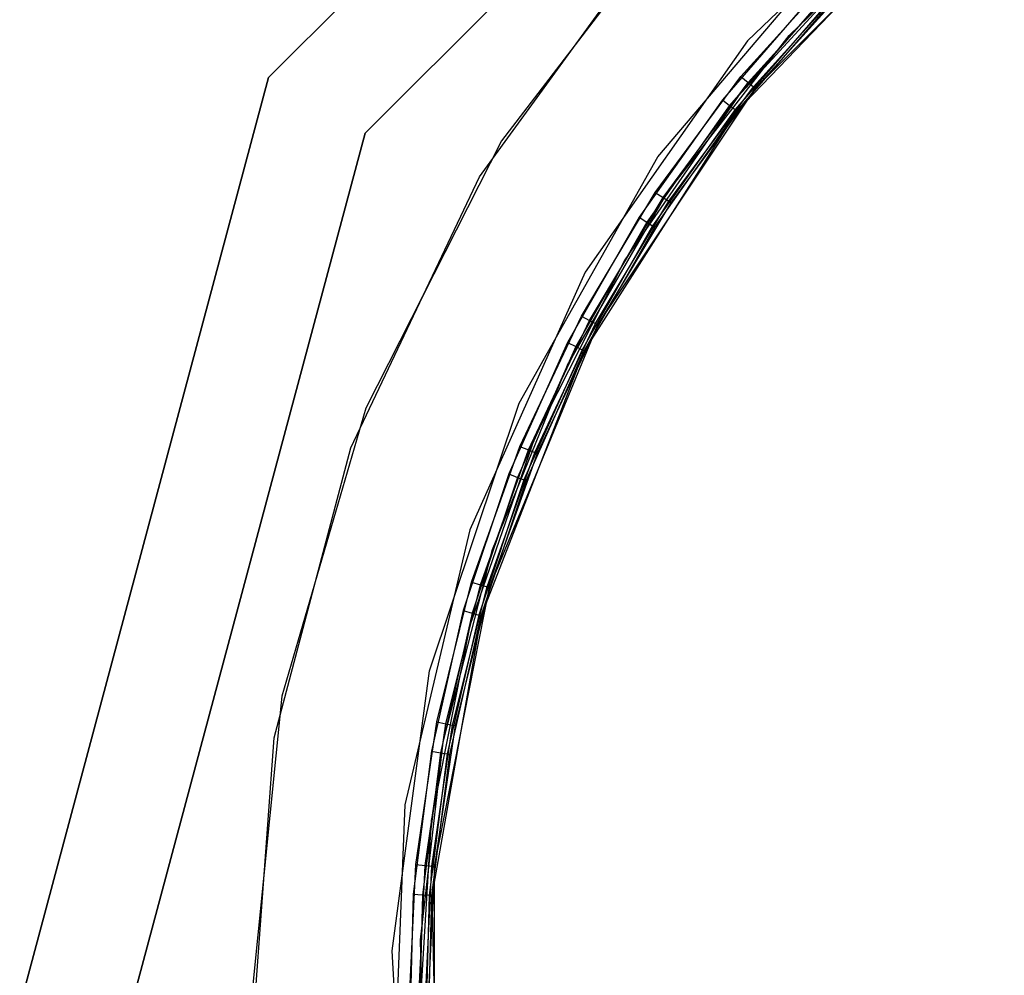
# Model space of a CAD drawing. Extents: x -2 to 2, y -2 to 5.79.
# Tile 5 of 9: x -2 to -0.94, y 0.03 to 1.06. Entities that reach past the tile are written whole.
import ezdxf

# ---------------------------------------------------------------- set-up
doc = ezdxf.new("R2010")
doc.units = 0
doc.header["$LTSCALE"] = 2.54
doc.layers.get('0').update_dxf_attribs({"color": 13, "linetype": 'CONTINUOUS'})

# ---------------------------------------------------------------- blocks, each defined once
blk = doc.blocks.new('GRUPUJ_5')
at = {"color": 0}
for p, q in [((0.2679, 3), (1, 3.7321)), ((0.2679, 3), (1, 3.7321)), ((1, 3.7321, 60), (0.2679, 3, 60)), ((1, 3.7321, 60), (0.2679, 3, 60)), ((1.06, 3.6281), (0.3719, 2.94)), ((0.3719, 2.94, 60), (1.06, 3.6281, 60)), ((0.3719, 2.94, 60), (1.06, 3.6281, 60)), ((1.06, 3.6281), (0.3719, 2.94)), ((1.0024, 3.2509, 1.45), (0.7837, 3.0395, 1.45)), ((1.0024, 3.2509, 1.45), (0.7837, 3.0395, 1.45)), ((1.0024, 3.2509, 1.5), (0.7837, 3.0395, 1.5)), ((1.0024, 3.2509, 1.5), (0.7837, 3.0395, 1.5)), ((0.792, 2.9885, 58.55), (1.008, 3.2052, 58.55)), ((0.792, 2.9885, 58.55), (1.008, 3.2052, 58.55)), ((0.8285, 3.0452, 58.28), (0.9817, 3.195, 58.28)), ((0.7152, 3.1882, 1.45), (0.5188, 2.9319, 1.45)), ((0.7152, 3.1882, 1.72), (0.5188, 2.9319, 1.72)), ((0.7152, 3.1882, 1.72), (0.5188, 2.9319, 1.72)), ((0.7152, 3.1882, 1.45), (0.5188, 2.9319, 1.45)), ((0.9838, 3.1848, 1.45), (0.7722, 2.9638, 1.45)), ((0.9838, 3.1848, 1.45), (0.7722, 2.9638, 1.45)), ((0.4951, 2.8932, 58.28), (0.6848, 3.1545, 58.28)), ((0.4951, 2.8932, 58.55), (0.6848, 3.1545, 58.55)), ((0.4951, 2.8932, 58.28), (0.6848, 3.1545, 58.28)), ((0.4951, 2.8932, 58.55), (0.6848, 3.1545, 58.55)), ((0.6871, 2.9145, 58.55), (0.8839, 3.1465, 58.55)), ((0.6871, 2.9145, 58.5), (0.8839, 3.1465, 58.5)), ((0.6871, 2.9145, 58.55), (0.8839, 3.1465, 58.55)), ((0.6871, 2.9145, 58.5), (0.8839, 3.1465, 58.5)), ((0.9182, 3.1378, 1.72), (0.7734, 2.9799, 1.72)), ((0.7765, 3.0012, 58.5), (0.8805, 3.1163, 58.5)), ((0.7765, 3.0012, 58.5), (0.8805, 3.1163, 58.5)), ((0.7843, 2.9948, 58.5027), (0.8876, 3.1092, 58.5027)), ((0.7843, 2.9948, 58.5027), (0.8876, 3.1092, 58.5027)), ((0.7899, 2.9902, 58.51), (0.8928, 3.104, 58.51)), ((0.7899, 2.9902, 58.51), (0.8928, 3.104, 58.51)), ((0.8947, 3.1021, 58.52), (0.792, 2.9885, 58.55)), ((0.8947, 3.1021, 58.52), (0.792, 2.9885, 58.55)), ((0.8947, 3.1021, 58.52), (0.792, 2.9885, 58.52)), ((0.8947, 3.1021, 58.52), (0.792, 2.9885, 58.52)), ((0.8582, 3.0933, 1.5), (0.7565, 2.9762, 1.5)), ((0.8582, 3.0933, 1.5), (0.7565, 2.9762, 1.5)), ((0.8654, 3.0864, 1.4973), (0.7643, 2.97, 1.4973)), ((0.8654, 3.0864, 1.4973), (0.7643, 2.97, 1.4973)), ((0.8707, 3.0814, 1.49), (0.7701, 2.9655, 1.49)), ((0.8707, 3.0814, 1.49), (0.7701, 2.9655, 1.49)), ((0.7722, 2.9638, 1.48), (0.8726, 3.0795, 1.48)), ((0.7722, 2.9638, 1.45), (0.8726, 3.0795, 1.48)), ((0.7722, 2.9638, 1.48), (0.8726, 3.0795, 1.48)), ((0.7722, 2.9638, 1.45), (0.8726, 3.0795, 1.48)), ((0.6971, 2.8759, 58.28), (0.8285, 3.0452, 58.28)), ((0.7837, 3.0395, 1.45), (0.6089, 2.7905, 1.45)), ((0.7837, 3.0395, 1.45), (0.6089, 2.7905, 1.45)), ((0.7837, 3.0395, 1.5), (0.6089, 2.7905, 1.5)), ((0.7837, 3.0395, 1.5), (0.6089, 2.7905, 1.5)), ((0.7837, 3.0395, 1.45), (0.7837, 3.0395, 1.5)), ((0.7837, 3.0395, 1.45), (0.7837, 3.0395, 1.5)), ((0, 2), (0.2679, 3)), ((0, 2), (0.2679, 3)), ((0.2679, 3, 60), (0, 2, 60)), ((0.2679, 3, 60), (0, 2, 60)), ((0.2679, 3), (0.2679, 3, 60)), ((0.2679, 3), (0.2679, 3, 60)), ((0.6843, 2.8764, 58.5), (0.7765, 3.0012, 58.5)), ((0.6843, 2.8764, 58.5), (0.7765, 3.0012, 58.5)), ((0.7765, 3.0012, 58.5), (0.7843, 2.9948, 58.5027)), ((0.7765, 3.0012, 58.5), (0.7843, 2.9948, 58.5027)), ((0.6926, 2.8709, 58.5027), (0.7843, 2.9948, 58.5027)), ((0.6926, 2.8709, 58.5027), (0.7843, 2.9948, 58.5027)), ((0.6987, 2.8668, 58.51), (0.7899, 2.9902, 58.51)), ((0.6987, 2.8668, 58.51), (0.7899, 2.9902, 58.51)), ((0.7843, 2.9948, 58.5027), (0.7899, 2.9902, 58.51)), ((0.7843, 2.9948, 58.5027), (0.7899, 2.9902, 58.51)), ((0.7899, 2.9902, 58.51), (0.792, 2.9885, 58.52)), ((0.7899, 2.9902, 58.51), (0.792, 2.9885, 58.52)), ((0.6224, 2.7338, 58.55), (0.792, 2.9885, 58.55)), ((0.6224, 2.7338, 58.55), (0.792, 2.9885, 58.55)), ((0.7734, 2.9799, 1.72), (0.6514, 2.8038, 1.72)), ((0.792, 2.9885, 58.55), (0.7009, 2.8653, 58.52)), ((0.792, 2.9885, 58.52), (0.7009, 2.8653, 58.52)), ((0.792, 2.9885, 58.55), (0.7009, 2.8653, 58.52)), ((0.792, 2.9885, 58.52), (0.7009, 2.8653, 58.52)), ((0.792, 2.9885, 58.52), (0.792, 2.9885, 58.55)), ((0.792, 2.9885, 58.52), (0.792, 2.9885, 58.55)), ((0.7565, 2.9762, 1.5), (0.6668, 2.8496, 1.5)), ((0.7565, 2.9762, 1.5), (0.6668, 2.8496, 1.5)), ((0.7643, 2.97, 1.4973), (0.6752, 2.8442, 1.4973)), ((0.7643, 2.97, 1.4973), (0.6752, 2.8442, 1.4973)), ((0.7565, 2.9762, 1.5), (0.7643, 2.97, 1.4973)), ((0.7565, 2.9762, 1.5), (0.7643, 2.97, 1.4973)), ((0.7643, 2.97, 1.4973), (0.7701, 2.9655, 1.49)), ((0.7643, 2.97, 1.4973), (0.7701, 2.9655, 1.49)), ((0.7722, 2.9638, 1.45), (0.6078, 2.7058, 1.45)), ((0.7722, 2.9638, 1.45), (0.6078, 2.7058, 1.45)), ((0.7701, 2.9655, 1.49), (0.6814, 2.8403, 1.49)), ((0.7701, 2.9655, 1.49), (0.6814, 2.8403, 1.49)), ((0.6837, 2.8388, 1.48), (0.7722, 2.9638, 1.48)), ((0.6837, 2.8388, 1.48), (0.7722, 2.9638, 1.45)), ((0.6837, 2.8388, 1.48), (0.7722, 2.9638, 1.45)), ((0.6837, 2.8388, 1.48), (0.7722, 2.9638, 1.48)), ((0.7701, 2.9655, 1.49), (0.7722, 2.9638, 1.48)), ((0.7701, 2.9655, 1.49), (0.7722, 2.9638, 1.48)), ((0.7722, 2.9638, 1.48), (0.7722, 2.9638, 1.45)), ((0.7722, 2.9638, 1.48), (0.7722, 2.9638, 1.45)), ((0.3719, 2.94), (0.12, 2)), ((0.12, 2, 60), (0.3719, 2.94, 60)), ((0.12, 2, 60), (0.3719, 2.94, 60)), ((0.3719, 2.94), (0.12, 2)), ((0.3719, 2.94, 60), (0.3719, 2.94)), ((0.3719, 2.94, 60), (0.3719, 2.94)), ((0.5188, 2.9319, 1.45), (0.3728, 2.6439, 1.45)), ((0.5188, 2.9319, 1.72), (0.3728, 2.6439, 1.72)), ((0.5188, 2.9319, 1.72), (0.3728, 2.6439, 1.72)), ((0.5188, 2.9319, 1.45), (0.3728, 2.6439, 1.45)), ((0.5188, 2.9319, 1.72), (0.5188, 2.9319, 1.45)), ((0.5188, 2.9319, 1.72), (0.5188, 2.9319, 1.45)), ((0.5378, 2.6495, 58.55), (0.6871, 2.9145, 58.55)), ((0.5378, 2.6495, 58.55), (0.6871, 2.9145, 58.55)), ((0.5378, 2.6495, 58.5), (0.6871, 2.9145, 58.5)), ((0.5378, 2.6495, 58.5), (0.6871, 2.9145, 58.5)), ((0.6871, 2.9145, 58.55), (0.6871, 2.9145, 58.5)), ((0.6871, 2.9145, 58.55), (0.6871, 2.9145, 58.5)), ((0.3566, 2.6014, 58.28), (0.4951, 2.8932, 58.28)), ((0.3566, 2.6014, 58.55), (0.4951, 2.8932, 58.55)), ((0.3566, 2.6014, 58.28), (0.4951, 2.8932, 58.28)), ((0.3566, 2.6014, 58.55), (0.4951, 2.8932, 58.55)), ((0.4951, 2.8932, 58.28), (0.4951, 2.8932, 58.55)), ((0.4951, 2.8932, 58.28), (0.4951, 2.8932, 58.55)), ((0.5899, 2.6904, 58.28), (0.6971, 2.8759, 58.28)), ((0.6047, 2.7432, 58.5), (0.6843, 2.8764, 58.5)), ((0.6047, 2.7432, 58.5), (0.6843, 2.8764, 58.5)), ((0.6843, 2.8764, 58.5), (0.6926, 2.8709, 58.5027)), ((0.6843, 2.8764, 58.5), (0.6926, 2.8709, 58.5027)), ((0.6135, 2.7385, 58.5027), (0.6926, 2.8709, 58.5027)), ((0.6135, 2.7385, 58.5027), (0.6926, 2.8709, 58.5027)), ((0.62, 2.7351, 58.51), (0.6987, 2.8668, 58.51)), ((0.62, 2.7351, 58.51), (0.6987, 2.8668, 58.51)), ((0.7009, 2.8653, 58.52), (0.6224, 2.7338, 58.55)), ((0.7009, 2.8653, 58.52), (0.6224, 2.7338, 58.55)), ((0.7009, 2.8653, 58.52), (0.6224, 2.7338, 58.52)), ((0.7009, 2.8653, 58.52), (0.6224, 2.7338, 58.52)), ((0.6926, 2.8709, 58.5027), (0.6987, 2.8668, 58.51)), ((0.6926, 2.8709, 58.5027), (0.6987, 2.8668, 58.51)), ((0.6987, 2.8668, 58.51), (0.7009, 2.8653, 58.52)), ((0.6987, 2.8668, 58.51), (0.7009, 2.8653, 58.52)), ((0.6668, 2.8496, 1.5), (0.5899, 2.7148, 1.5)), ((0.6668, 2.8496, 1.5), (0.5899, 2.7148, 1.5)), ((0.6752, 2.8442, 1.4973), (0.5989, 2.7103, 1.4973)), ((0.6752, 2.8442, 1.4973), (0.5989, 2.7103, 1.4973)), ((0.6668, 2.8496, 1.5), (0.6752, 2.8442, 1.4973)), ((0.6668, 2.8496, 1.5), (0.6752, 2.8442, 1.4973)), ((0.6752, 2.8442, 1.4973), (0.6814, 2.8403, 1.49)), ((0.6752, 2.8442, 1.4973), (0.6814, 2.8403, 1.49)), ((0.6814, 2.8403, 1.49), (0.6054, 2.707, 1.49)), ((0.6814, 2.8403, 1.49), (0.6054, 2.707, 1.49)), ((0.6078, 2.7058, 1.48), (0.6837, 2.8388, 1.48)), ((0.6078, 2.7058, 1.48), (0.6837, 2.8388, 1.48)), ((0.6078, 2.7058, 1.45), (0.6837, 2.8388, 1.48)), ((0.6078, 2.7058, 1.45), (0.6837, 2.8388, 1.48)), ((0.6814, 2.8403, 1.49), (0.6837, 2.8388, 1.48)), ((0.6814, 2.8403, 1.49), (0.6837, 2.8388, 1.48)), ((0.6514, 2.8038, 1.72), (0.5545, 2.6127, 1.72)), ((0.6089, 2.7905, 1.45), (0.4845, 2.513, 1.45)), ((0.6089, 2.7905, 1.45), (0.4845, 2.513, 1.45)), ((0.6089, 2.7905, 1.5), (0.4845, 2.513, 1.5)), ((0.6089, 2.7905, 1.5), (0.4845, 2.513, 1.5)), ((0.6089, 2.7905, 1.45), (0.6089, 2.7905, 1.5)), ((0.6089, 2.7905, 1.45), (0.6089, 2.7905, 1.5)), ((0.5386, 2.6029, 58.5), (0.6047, 2.7432, 58.5)), ((0.5386, 2.6029, 58.5), (0.6047, 2.7432, 58.5)), ((0.5478, 2.5991, 58.5027), (0.6135, 2.7385, 58.5027)), ((0.5478, 2.5991, 58.5027), (0.6135, 2.7385, 58.5027)), ((0.5546, 2.5963, 58.51), (0.62, 2.7351, 58.51)), ((0.5546, 2.5963, 58.51), (0.62, 2.7351, 58.51)), ((0.6047, 2.7432, 58.5), (0.6135, 2.7385, 58.5027)), ((0.6047, 2.7432, 58.5), (0.6135, 2.7385, 58.5027)), ((0.6135, 2.7385, 58.5027), (0.62, 2.7351, 58.51)), ((0.6135, 2.7385, 58.5027), (0.62, 2.7351, 58.51)), ((0.62, 2.7351, 58.51), (0.6224, 2.7338, 58.52)), ((0.62, 2.7351, 58.51), (0.6224, 2.7338, 58.52)), ((0.5057, 2.451, 58.55), (0.6224, 2.7338, 58.55)), ((0.5057, 2.451, 58.55), (0.6224, 2.7338, 58.55)), ((0.6224, 2.7338, 58.52), (0.5571, 2.5953, 58.52)), ((0.6224, 2.7338, 58.55), (0.5571, 2.5953, 58.52)), ((0.6224, 2.7338, 58.55), (0.5571, 2.5953, 58.52)), ((0.6224, 2.7338, 58.52), (0.5571, 2.5953, 58.52)), ((0.6224, 2.7338, 58.52), (0.6224, 2.7338, 58.55)), ((0.6224, 2.7338, 58.52), (0.6224, 2.7338, 58.55)), ((0.5899, 2.7148, 1.5), (0.5267, 2.5732, 1.5)), ((0.5899, 2.7148, 1.5), (0.5267, 2.5732, 1.5)), ((0.5899, 2.7148, 1.5), (0.5989, 2.7103, 1.4973)), ((0.5899, 2.7148, 1.5), (0.5989, 2.7103, 1.4973)), ((0.6078, 2.7058, 1.45), (0.4968, 2.4206, 1.45)), ((0.6078, 2.7058, 1.45), (0.4968, 2.4206, 1.45)), ((0.5989, 2.7103, 1.4973), (0.536, 2.5695, 1.4973)), ((0.5989, 2.7103, 1.4973), (0.536, 2.5695, 1.4973)), ((0.6054, 2.707, 1.49), (0.5428, 2.5669, 1.49)), ((0.6054, 2.707, 1.49), (0.5428, 2.5669, 1.49)), ((0.5453, 2.5659, 1.48), (0.6078, 2.7058, 1.48)), ((0.5453, 2.5659, 1.48), (0.6078, 2.7058, 1.45)), ((0.5453, 2.5659, 1.48), (0.6078, 2.7058, 1.45)), ((0.5453, 2.5659, 1.48), (0.6078, 2.7058, 1.48)), ((0.5989, 2.7103, 1.4973), (0.6054, 2.707, 1.49)), ((0.5989, 2.7103, 1.4973), (0.6054, 2.707, 1.49)), ((0.6054, 2.707, 1.49), (0.6078, 2.7058, 1.48)), ((0.6054, 2.707, 1.49), (0.6078, 2.7058, 1.48)), ((0.6078, 2.7058, 1.48), (0.6078, 2.7058, 1.45)), ((0.6078, 2.7058, 1.48), (0.6078, 2.7058, 1.45)), ((0.5091, 2.4919, 58.28), (0.5899, 2.6904, 58.28)), ((0.3728, 2.6439, 1.45), (0.2822, 2.3339, 1.45)), ((0.3728, 2.6439, 1.72), (0.2822, 2.3339, 1.72)), ((0.3728, 2.6439, 1.45), (0.2822, 2.3339, 1.45)), ((0.3728, 2.6439, 1.72), (0.2822, 2.3339, 1.72)), ((0.3728, 2.6439, 1.72), (0.3728, 2.6439, 1.45)), ((0.3728, 2.6439, 1.72), (0.3728, 2.6439, 1.45)), ((0.4413, 2.3611, 58.55), (0.5378, 2.6495, 58.55)), ((0.4413, 2.3611, 58.55), (0.5378, 2.6495, 58.55)), ((0.4413, 2.3611, 58.5), (0.5378, 2.6495, 58.5)), ((0.4413, 2.3611, 58.5), (0.5378, 2.6495, 58.5)), ((0.5378, 2.6495, 58.55), (0.5378, 2.6495, 58.5)), ((0.5378, 2.6495, 58.55), (0.5378, 2.6495, 58.5)), ((0.5545, 2.6127, 1.72), (0.4845, 2.4101, 1.72)), ((0.2741, 2.2892, 58.28), (0.3566, 2.6014, 58.28)), ((0.2741, 2.2892, 58.55), (0.3566, 2.6014, 58.55)), ((0.2741, 2.2892, 58.28), (0.3566, 2.6014, 58.28)), ((0.2741, 2.2892, 58.55), (0.3566, 2.6014, 58.55)), ((0.3566, 2.6014, 58.28), (0.3566, 2.6014, 58.55)), ((0.3566, 2.6014, 58.28), (0.3566, 2.6014, 58.55)), ((0.4865, 2.4567, 58.5), (0.5386, 2.6029, 58.5)), ((0.4865, 2.4567, 58.5), (0.5386, 2.6029, 58.5)), ((0.4961, 2.4538, 58.5027), (0.5478, 2.5991, 58.5027)), ((0.4961, 2.4538, 58.5027), (0.5478, 2.5991, 58.5027)), ((0.5386, 2.6029, 58.5), (0.5478, 2.5991, 58.5027)), ((0.5386, 2.6029, 58.5), (0.5478, 2.5991, 58.5027)), ((0.5478, 2.5991, 58.5027), (0.5546, 2.5963, 58.51)), ((0.5478, 2.5991, 58.5027), (0.5546, 2.5963, 58.51)), ((0.5031, 2.4517, 58.51), (0.5546, 2.5963, 58.51)), ((0.5031, 2.4517, 58.51), (0.5546, 2.5963, 58.51)), ((0.5571, 2.5953, 58.52), (0.5057, 2.451, 58.55)), ((0.5571, 2.5953, 58.52), (0.5057, 2.451, 58.52)), ((0.5571, 2.5953, 58.52), (0.5057, 2.451, 58.55)), ((0.5571, 2.5953, 58.52), (0.5057, 2.451, 58.52)), ((0.5546, 2.5963, 58.51), (0.5571, 2.5953, 58.52)), ((0.5546, 2.5963, 58.51), (0.5571, 2.5953, 58.52)), ((0.5267, 2.5732, 1.5), (0.4776, 2.426, 1.5)), ((0.5267, 2.5732, 1.5), (0.4776, 2.426, 1.5)), ((0.536, 2.5695, 1.4973), (0.4872, 2.4233, 1.4973)), ((0.536, 2.5695, 1.4973), (0.4872, 2.4233, 1.4973)), ((0.5428, 2.5669, 1.49), (0.4943, 2.4213, 1.49)), ((0.5428, 2.5669, 1.49), (0.4943, 2.4213, 1.49)), ((0.4968, 2.4206, 1.48), (0.5453, 2.5659, 1.48)), ((0.4968, 2.4206, 1.45), (0.5453, 2.5659, 1.48)), ((0.4968, 2.4206, 1.48), (0.5453, 2.5659, 1.48)), ((0.4968, 2.4206, 1.45), (0.5453, 2.5659, 1.48)), ((0.5267, 2.5732, 1.5), (0.536, 2.5695, 1.4973)), ((0.5267, 2.5732, 1.5), (0.536, 2.5695, 1.4973)), ((0.536, 2.5695, 1.4973), (0.5428, 2.5669, 1.49)), ((0.536, 2.5695, 1.4973), (0.5428, 2.5669, 1.49)), ((0.5428, 2.5669, 1.49), (0.5453, 2.5659, 1.48)), ((0.5428, 2.5669, 1.49), (0.5453, 2.5659, 1.48)), ((0.4845, 2.513, 1.45), (0.4148, 2.2169, 1.45)), ((0.4845, 2.513, 1.45), (0.4148, 2.2169, 1.45)), ((0.4845, 2.513, 1.5), (0.4148, 2.2169, 1.5)), ((0.4845, 2.513, 1.5), (0.4148, 2.2169, 1.5)), ((0.4845, 2.513, 1.45), (0.4845, 2.513, 1.5)), ((0.4845, 2.513, 1.45), (0.4845, 2.513, 1.5)), ((0.456, 2.2843, 58.28), (0.5091, 2.4919, 58.28)), ((0.4464, 2.1508, 58.55), (0.5057, 2.451, 58.55)), ((0.4464, 2.1508, 58.55), (0.5057, 2.451, 58.55)), ((0.449, 2.3062, 58.5), (0.4865, 2.4567, 58.5)), ((0.449, 2.3062, 58.5), (0.4865, 2.4567, 58.5)), ((0.4588, 2.3043, 58.5027), (0.4961, 2.4538, 58.5027)), ((0.4588, 2.3043, 58.5027), (0.4961, 2.4538, 58.5027)), ((0.466, 2.3028, 58.51), (0.5031, 2.4517, 58.51)), ((0.466, 2.3028, 58.51), (0.5031, 2.4517, 58.51)), ((0.5057, 2.451, 58.52), (0.4687, 2.3023, 58.52)), ((0.5057, 2.451, 58.55), (0.4687, 2.3023, 58.52)), ((0.5057, 2.451, 58.55), (0.4687, 2.3023, 58.52)), ((0.5057, 2.451, 58.52), (0.4687, 2.3023, 58.52)), ((0.4865, 2.4567, 58.5), (0.4961, 2.4538, 58.5027)), ((0.4865, 2.4567, 58.5), (0.4961, 2.4538, 58.5027)), ((0.4961, 2.4538, 58.5027), (0.5031, 2.4517, 58.51)), ((0.4961, 2.4538, 58.5027), (0.5031, 2.4517, 58.51)), ((0.5031, 2.4517, 58.51), (0.5057, 2.451, 58.52)), ((0.5031, 2.4517, 58.51), (0.5057, 2.451, 58.52)), ((0.5057, 2.451, 58.52), (0.5057, 2.451, 58.55)), ((0.5057, 2.451, 58.52), (0.5057, 2.451, 58.55)), ((0.4776, 2.426, 1.5), (0.4432, 2.2747, 1.5)), ((0.4776, 2.426, 1.5), (0.4432, 2.2747, 1.5)), ((0.4968, 2.4206, 1.45), (0.4437, 2.1193, 1.45)), ((0.4968, 2.4206, 1.45), (0.4437, 2.1193, 1.45)), ((0.4872, 2.4233, 1.4973), (0.453, 2.273, 1.4973)), ((0.4872, 2.4233, 1.4973), (0.453, 2.273, 1.4973)), ((0.4943, 2.4213, 1.49), (0.4602, 2.2717, 1.49)), ((0.4943, 2.4213, 1.49), (0.4602, 2.2717, 1.49)), ((0.4629, 2.2712, 1.48), (0.4968, 2.4206, 1.48)), ((0.4629, 2.2712, 1.48), (0.4968, 2.4206, 1.45)), ((0.4629, 2.2712, 1.48), (0.4968, 2.4206, 1.45)), ((0.4629, 2.2712, 1.48), (0.4968, 2.4206, 1.48)), ((0.4776, 2.426, 1.5), (0.4872, 2.4233, 1.4973)), ((0.4776, 2.426, 1.5), (0.4872, 2.4233, 1.4973)), ((0.4872, 2.4233, 1.4973), (0.4943, 2.4213, 1.49)), ((0.4872, 2.4233, 1.4973), (0.4943, 2.4213, 1.49)), ((0.4943, 2.4213, 1.49), (0.4968, 2.4206, 1.48)), ((0.4943, 2.4213, 1.49), (0.4968, 2.4206, 1.48)), ((0.4968, 2.4206, 1.48), (0.4968, 2.4206, 1.45)), ((0.4968, 2.4206, 1.48), (0.4968, 2.4206, 1.45)), ((0.4845, 2.4101, 1.72), (0.4428, 2.1999, 1.72)), ((0.4011, 2.0596, 58.55), (0.4413, 2.3611, 58.55)), ((0.4011, 2.0596, 58.5), (0.4413, 2.3611, 58.5)), ((0.4011, 2.0596, 58.55), (0.4413, 2.3611, 58.55)), ((0.4011, 2.0596, 58.5), (0.4413, 2.3611, 58.5)), ((0.4413, 2.3611, 58.55), (0.4413, 2.3611, 58.5)), ((0.4413, 2.3611, 58.55), (0.4413, 2.3611, 58.5)), ((0.2822, 2.3339, 1.45), (0.25, 2.0126, 1.45)), ((0.2822, 2.3339, 1.72), (0.25, 2.0126, 1.72)), ((0.2822, 2.3339, 1.72), (0.25, 2.0126, 1.72)), ((0.2822, 2.3339, 1.45), (0.25, 2.0126, 1.45)), ((0.2822, 2.3339, 1.72), (0.2822, 2.3339, 1.45)), ((0.2822, 2.3339, 1.72), (0.2822, 2.3339, 1.45)), ((0.4265, 2.1527, 58.5), (0.449, 2.3062, 58.5)), ((0.4265, 2.1527, 58.5), (0.449, 2.3062, 58.5)), ((0.4364, 2.1517, 58.5027), (0.4588, 2.3043, 58.5027)), ((0.4364, 2.1517, 58.5027), (0.4588, 2.3043, 58.5027)), ((0.4437, 2.151, 58.51), (0.466, 2.3028, 58.51)), ((0.4437, 2.151, 58.51), (0.466, 2.3028, 58.51)), ((0.4687, 2.3023, 58.52), (0.4464, 2.1508, 58.55)), ((0.4687, 2.3023, 58.52), (0.4464, 2.1508, 58.52)), ((0.4687, 2.3023, 58.52), (0.4464, 2.1508, 58.55)), ((0.4687, 2.3023, 58.52), (0.4464, 2.1508, 58.52)), ((0.449, 2.3062, 58.5), (0.4588, 2.3043, 58.5027)), ((0.449, 2.3062, 58.5), (0.4588, 2.3043, 58.5027)), ((0.4588, 2.3043, 58.5027), (0.466, 2.3028, 58.51)), ((0.4588, 2.3043, 58.5027), (0.466, 2.3028, 58.51)), ((0.466, 2.3028, 58.51), (0.4687, 2.3023, 58.52)), ((0.466, 2.3028, 58.51), (0.4687, 2.3023, 58.52)), ((0.2503, 1.9672, 58.28), (0.2741, 2.2892, 58.28)), ((0.2503, 1.9672, 58.55), (0.2741, 2.2892, 58.55)), ((0.2503, 1.9672, 58.28), (0.2741, 2.2892, 58.28)), ((0.2503, 1.9672, 58.55), (0.2741, 2.2892, 58.55)), ((0.2741, 2.2892, 58.28), (0.2741, 2.2892, 58.55)), ((0.2741, 2.2892, 58.28), (0.2741, 2.2892, 58.55)), ((0.4316, 2.0714, 58.28), (0.456, 2.2843, 58.28)), ((0.4432, 2.2747, 1.5), (0.4237, 2.1208, 1.5)), ((0.4432, 2.2747, 1.5), (0.4237, 2.1208, 1.5)), ((0.453, 2.273, 1.4973), (0.4337, 2.12, 1.4973)), ((0.453, 2.273, 1.4973), (0.4337, 2.12, 1.4973)), ((0.4602, 2.2717, 1.49), (0.441, 2.1195, 1.49)), ((0.4602, 2.2717, 1.49), (0.441, 2.1195, 1.49)), ((0.4432, 2.2747, 1.5), (0.453, 2.273, 1.4973)), ((0.4432, 2.2747, 1.5), (0.453, 2.273, 1.4973)), ((0.4437, 2.1193, 1.48), (0.4629, 2.2712, 1.48)), ((0.4437, 2.1193, 1.45), (0.4629, 2.2712, 1.48)), ((0.4437, 2.1193, 1.48), (0.4629, 2.2712, 1.48)), ((0.4437, 2.1193, 1.45), (0.4629, 2.2712, 1.48)), ((0.453, 2.273, 1.4973), (0.4602, 2.2717, 1.49)), ((0.453, 2.273, 1.4973), (0.4602, 2.2717, 1.49)), ((0.4602, 2.2717, 1.49), (0.4629, 2.2712, 1.48)), ((0.4602, 2.2717, 1.49), (0.4629, 2.2712, 1.48)), ((0.4148, 2.2169, 1.45), (0.4024, 1.913, 1.45)), ((0.4148, 2.2169, 1.45), (0.4024, 1.913, 1.45)), ((0.4148, 2.2169, 1.5), (0.4024, 1.913, 1.5)), ((0.4148, 2.2169, 1.5), (0.4024, 1.913, 1.5)), ((0.4148, 2.2169, 1.45), (0.4148, 2.2169, 1.5)), ((0.4148, 2.2169, 1.45), (0.4148, 2.2169, 1.5)), ((0.4428, 2.1999, 1.72), (0.4301, 1.986, 1.72)), ((0.4191, 1.9977, 58.5), (0.4265, 2.1527, 58.5)), ((0.4191, 1.9977, 58.5), (0.4265, 2.1527, 58.5)), ((0.4265, 2.1527, 58.5), (0.4364, 2.1517, 58.5027)), ((0.4265, 2.1527, 58.5), (0.4364, 2.1517, 58.5027)), ((0.4291, 1.9977, 58.5027), (0.4364, 2.1517, 58.5027)), ((0.4291, 1.9977, 58.5027), (0.4364, 2.1517, 58.5027)), ((0.4364, 2.1517, 58.5027), (0.4437, 2.151, 58.51)), ((0.4364, 2.1517, 58.5027), (0.4437, 2.151, 58.51)), ((0.4364, 1.9978, 58.51), (0.4437, 2.151, 58.51)), ((0.4364, 1.9978, 58.51), (0.4437, 2.151, 58.51)), ((0.4464, 2.1508, 58.52), (0.4391, 1.9978, 58.52)), ((0.4464, 2.1508, 58.55), (0.4391, 1.9978, 58.52)), ((0.4464, 2.1508, 58.55), (0.4391, 1.9978, 58.52)), ((0.4464, 2.1508, 58.52), (0.4391, 1.9978, 58.52)), ((0.4437, 2.151, 58.51), (0.4464, 2.1508, 58.52)), ((0.4437, 2.151, 58.51), (0.4464, 2.1508, 58.52)), ((0.4464, 2.1508, 58.52), (0.4464, 2.1508, 58.55)), ((0.4464, 2.1508, 58.52), (0.4464, 2.1508, 58.55)), ((0.4468, 1.8448, 58.55), (0.4464, 2.1508, 58.55)), ((0.4468, 1.8448, 58.55), (0.4464, 2.1508, 58.55)), ((0.4237, 2.1208, 1.5), (0.4195, 1.9657, 1.5)), ((0.4237, 2.1208, 1.5), (0.4195, 1.9657, 1.5)), ((0.4237, 2.1208, 1.5), (0.4337, 2.12, 1.4973)), ((0.4237, 2.1208, 1.5), (0.4337, 2.12, 1.4973)), ((0.4337, 2.12, 1.4973), (0.4295, 1.9659, 1.4973)), ((0.4337, 2.12, 1.4973), (0.4295, 1.9659, 1.4973)), ((0.4337, 2.12, 1.4973), (0.441, 2.1195, 1.49)), ((0.4337, 2.12, 1.4973), (0.441, 2.1195, 1.49)), ((0.441, 2.1195, 1.49), (0.4368, 1.9661, 1.49)), ((0.441, 2.1195, 1.49), (0.4368, 1.9661, 1.49)), ((0.4395, 1.9661, 1.48), (0.4437, 2.1193, 1.48)), ((0.4395, 1.9661, 1.48), (0.4437, 2.1193, 1.45)), ((0.4395, 1.9661, 1.48), (0.4437, 2.1193, 1.48)), ((0.4395, 1.9661, 1.48), (0.4437, 2.1193, 1.45)), ((0.441, 2.1195, 1.49), (0.4437, 2.1193, 1.48)), ((0.441, 2.1195, 1.49), (0.4437, 2.1193, 1.48)), ((0.4437, 2.1193, 1.48), (0.4437, 2.1193, 1.45)), ((0.4437, 2.1193, 1.45), (0.4503, 1.8133, 1.45)), ((0.4437, 2.1193, 1.45), (0.4503, 1.8133, 1.45)), ((0.4437, 2.1193, 1.48), (0.4437, 2.1193, 1.45)), ((0.4365, 1.8572, 58.28), (0.4316, 2.0714, 58.28)), ((0.4011, 2.0596, 58.55), (0.4011, 2.0596, 58.5)), ((0.4187, 1.7559, 58.55), (0.4011, 2.0596, 58.55)), ((0.4011, 2.0596, 58.55), (0.4011, 2.0596, 58.5)), ((0.4187, 1.7559, 58.55), (0.4011, 2.0596, 58.55)), ((0.4187, 1.7559, 58.5), (0.4011, 2.0596, 58.5)), ((0.4187, 1.7559, 58.5), (0.4011, 2.0596, 58.5))]:
    blk.add_line(p, q, dxfattribs=at)

msp = doc.modelspace()

# ---------------------------------------------------------------- block references
at = {"color": 0}
msp.add_blockref('GRUPUJ_5', (-2, -2, -60), dxfattribs=at)

doc.saveas('drawing.dxf')
